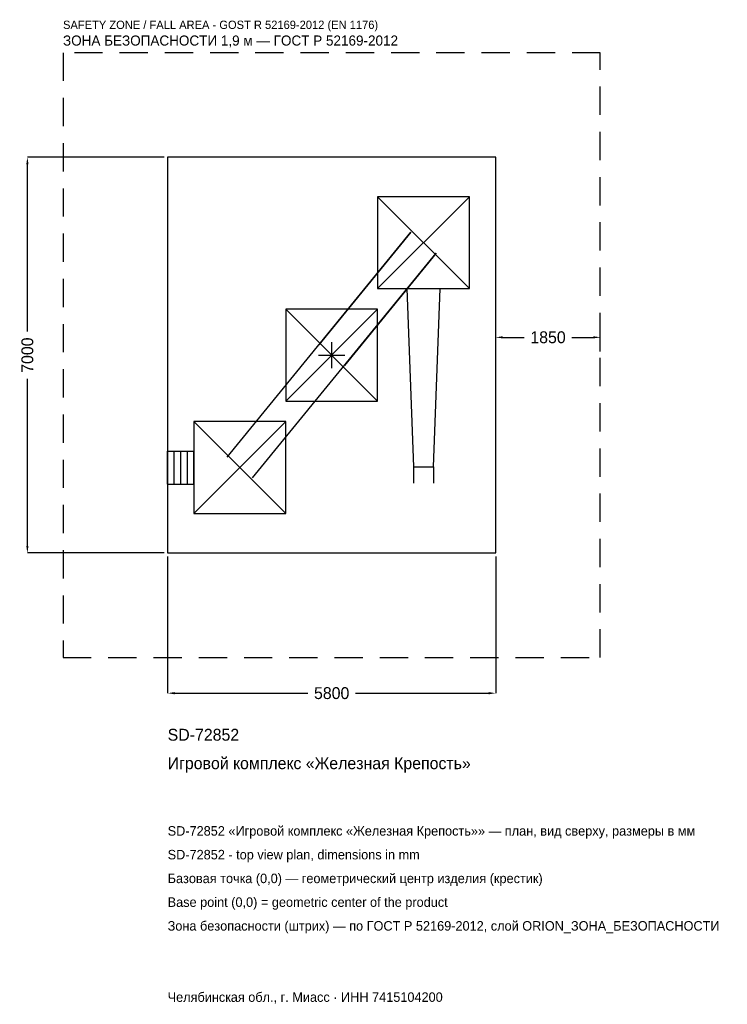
# Model space of a CAD drawing. Header units: metres. Extents: x -5516 to 6995, y -11484 to 5934.
import ezdxf

# ---------------------------------------------------------------- set-up
doc = ezdxf.new("R2010")
doc.units = ezdxf.units.M
doc.linetypes.add('DASHED', pattern=[800, 500, -300])
for name, color, linetype in [('ЗСК_ДАННЫЕ', 3, 'Continuous'), ('ЗСК_ЗОНА_БЕЗОПАСНОСТИ', 1, 'Continuous'), ('ЗСК_КОНТУР', 7, 'Continuous'), ('ЗСК_РАЗМЕРЫ', 8, 'Continuous')]:
    doc.layers.add(name, color=color, linetype=linetype)
doc.dimstyles.new('ORION', dxfattribs={"dimtxt": 210, "dimasz": 126, "dimexe": 1.25, "dimexo": 63, "dimtad": 1, "dimdec": 0, "dimcen": 2.5, "dimazin": 3, "dimtfac": 1, "dimtmove": 0, "dimatfit": 3})

# ---------------------------------------------------------------- blocks, each defined once
blk = doc.blocks.new('_CLOSEDFILLED')
at = {"color": 0, "linetype": 'BYBLOCK'}
blk.add_solid([(-1, 0.16), (0, 0), (-1, -0.16)], dxfattribs=at)
blk = doc.blocks.new('*D1')
for p, q in [((-2900, -3563), (-2900, -5980)), ((2900, -3563), (2900, -5980)), ((-2774, -5980), (-420, -5980)), ((420, -5980), (2774, -5980))]:
    blk.add_line(p, q)
at = {"layer": 'Defpoints'}
for p in [(-2900, -3500), (2900, -3500), (-2900, -5980)]:
    blk.add_point(p, dxfattribs=at)
at = {"layer": 'ЗСК_РАЗМЕРЫ', "xscale": 126, "yscale": 126, "rotation": 180}
blk.add_blockref('_CLOSEDFILLED', (-2900, -5980), dxfattribs=at)
at = {"layer": 'ЗСК_РАЗМЕРЫ', "xscale": 126, "yscale": 126}
blk.add_blockref('_CLOSEDFILLED', (2900, -5980), dxfattribs=at)
at = {"layer": 'ЗСК_РАЗМЕРЫ', "insert": (0, -5980), "char_height": 210, "attachment_point": 5}
blk.add_mtext('5800', dxfattribs=at)
blk = doc.blocks.new('*D2')
for p, q in [((-2963, 3500), (-5380, 3500)), ((-5380, 420), (-5380, 3374)), ((-5380, -3374), (-5380, -420)), ((-2963, -3500), (-5380, -3500))]:
    blk.add_line(p, q)
at = {"layer": 'Defpoints'}
for p in [(-2900, 3500), (-5380, -3500), (-2900, -3500)]:
    blk.add_point(p, dxfattribs=at)
at = {"layer": 'ЗСК_РАЗМЕРЫ', "xscale": 126, "yscale": 126}
for p, rotation in [((-5380, 3500), 90), ((-5380, -3500), 270)]:
    blk.add_blockref('_CLOSEDFILLED', p, dxfattribs=dict(at, rotation=rotation))
at = {"layer": 'ЗСК_РАЗМЕРЫ', "insert": (-5380, 0), "char_height": 210, "attachment_point": 5, "rotation": 90}
blk.add_mtext('7000', dxfattribs=at)
blk = doc.blocks.new('*D3')
for p, q in [((2900, 63), (2900, 315)), ((3026, 315), (3405, 315)), ((4245, 315), (4624, 315)), ((4750, 63), (4750, 315))]:
    blk.add_line(p, q)
at = {"layer": 'Defpoints'}
for p in [(2900, 315), (2900, 0), (4750, 0)]:
    blk.add_point(p, dxfattribs=at)
at = {"layer": 'ЗСК_РАЗМЕРЫ', "xscale": 126, "yscale": 126, "rotation": 180}
blk.add_blockref('_CLOSEDFILLED', (2900, 315), dxfattribs=at)
at = {"layer": 'ЗСК_РАЗМЕРЫ', "xscale": 126, "yscale": 126}
blk.add_blockref('_CLOSEDFILLED', (4750, 315), dxfattribs=at)
at = {"layer": 'ЗСК_РАЗМЕРЫ', "insert": (3825, 315), "char_height": 210, "attachment_point": 5}
blk.add_mtext('1850', dxfattribs=at)
blk = doc.blocks.new('ОРИОН SD-72852 Игровой комплекс Железная Крепость')
at = {"layer": 'ЗСК_ЗОНА_БЕЗОПАСНОСТИ', "linetype": 'DASHED'}
blk.add_lwpolyline([(-4750, -5350), (4750, -5350), (4750, 5350), (-4750, 5350)], close=True, dxfattribs=at)
at = {"layer": 'ЗСК_КОНТУР'}
for p, q in [((812, 1176), (2436, 2800)), ((812, 2800), (2436, 1176)), ((-1850.4, -1803.1), (1397.6, 2172.9)), ((1397.6, 2172.9), (-226.4, 184.9)), ((-1397.6, -2172.9), (1850.4, 1803.1)), ((1850.4, 1803.1), (226.4, -184.9)), ((-812, -812), (812, 812)), ((-812, 812), (812, -812)), ((-2436, -2800), (-812, -1176)), ((-2436, -1176), (-812, -2800)), ((-2900, -1695.7), (-2436, -1695.7)), ((-2900, -2280.3), (-2900, -1695.7)), ((-2784, -2280.3), (-2784, -1695.7)), ((-2668, -2280.3), (-2668, -1695.7)), ((-2552, -2280.3), (-2552, -1695.7)), ((-2436, -2280.3), (-2436, -1695.7)), ((1448.6, -1974), (1448.6, -2266.3)), ((1799.4, -1974), (1799.4, -2266.3)), ((-2900, -2280.3), (-2436, -2280.3))]:
    blk.add_line(p, q, dxfattribs=at)
for points in [[(-2900, -3500), (2900, -3500), (2900, 3500), (-2900, 3500)], [(812, 1176), (2436, 1176), (2436, 2800), (812, 2800)], [(-812, -812), (812, -812), (812, 812), (-812, 812)], [(-2436, -2800), (-812, -2800), (-812, -1176), (-2436, -1176)]]:
    blk.add_lwpolyline(points, close=True, dxfattribs=at)
blk.add_lwpolyline([(1331.7, 1176), (1448.6, -1974), (1799.4, -1974), (1916.3, 1176)], dxfattribs=at)
at = {"layer": 'ЗСК_РАЗМЕРЫ'}
for p, q in [((0, -232), (0, 232)), ((-232, 0), (232, 0))]:
    blk.add_line(p, q, dxfattribs=at)
at = {"layer": 'ЗСК_ДАННЫЕ'}
for tag, p in [('АРТИКУЛ', (-2900, -6820)), ('НАИМЕНОВАНИЕ', (-2900, -7324))]:
    blk.add_attdef(tag, p, '', height=210, dxfattribs=at)
at = {"layer": 'ЗСК_ДАННЫЕ', "flags": 1}
for tag, p in [('ПРОИЗВОДИТЕЛЬ', (-2900, -7828)), ('ТЕЛЕФОН', (-2900, -8332)), ('САЙТ', (-2900, -9340)), ('АДРЕС', (-2900, -9844)), ('РЕКВИЗИТЫ', (-2900, -10348)), ('ГАБАРИТЫ', (-2900, -10852)), ('ЗОНА_БЕЗОПАСНОСТИ', (-2900, -11356))]:
    blk.add_attdef(tag, p, '', height=210, dxfattribs=at)
at = {"layer": 'ЗСК_ЗОНА_БЕЗОПАСНОСТИ', "color": 1}
for s, height, p in [('SAFETY ZONE / FALL AREA - GOST R 52169-2012 (EN 1176)', 147, (-4750, 5770)), ('ЗОНА БЕЗОПАСНОСТИ 1,9 м — ГОСТ Р 52169-2012', 178.5, (-4750, 5476))]:
    blk.add_text(s, height=height, dxfattribs=at).set_placement(p)
at = {"layer": 'ЗСК_РАЗМЕРЫ'}
dim = blk.add_linear_dim(base=(-5380, -3500), p1=(-2900, -3500), p2=(-2900, 3500), angle=90, dimstyle='ORION', dxfattribs=at)
dim.commit()
dim.dimension.update_dxf_attribs({"geometry": '*D2', "text_midpoint": (-5380, 0)})
for base, p1, p2, picture, middle in [((2900, 315), (2900, 0), (4750, 0), '*D3', (3825, 315)), ((-2900, -5980), (-2900, -3500), (2900, -3500), '*D1', (0, -5980))]:
    dim = blk.add_linear_dim(base=base, p1=p1, p2=p2, dimstyle='ORION', dxfattribs=at)
    dim.commit()
    dim.dimension.update_dxf_attribs({"geometry": picture, "text_midpoint": middle})

msp = doc.modelspace()

# ---------------------------------------------------------------- block references
msp.add_blockref('ОРИОН SD-72852 Игровой комплекс Железная Крепость', (0, 0)).add_auto_attribs({'АРТИКУЛ': 'SD-72852', 'НАИМЕНОВАНИЕ': 'Игровой комплекс «Железная Крепость»'})

# ---------------------------------------------------------------- texts
at = {"layer": 'ЗСК_ДАННЫЕ', "color": 3}
for s, p in [('SD-72852 «Игровой комплекс «Железная Крепость»» — план, вид сверху, размеры в мм', (-2900, -8500)), ('SD-72852 - top view plan, dimensions in mm', (-2900, -8920)), ('Челябинская обл., г. Миасс · ИНН 7415104200', (-2900, -11440))]:
    msp.add_text(s, height=168, dxfattribs=at).set_placement(p)
at = {"layer": 'ЗСК_ДАННЫЕ', "color": 7}
for s, p in [('Базовая точка (0,0) — геометрический центр изделия (крестик)', (-2900, -9340)), ('Base point (0,0) = geometric center of the product', (-2900, -9760))]:
    msp.add_text(s, height=168, dxfattribs=at).set_placement(p)
at = {"layer": 'ЗСК_ДАННЫЕ', "color": 1}
msp.add_text('Зона безопасности (штрих) — по ГОСТ Р 52169-2012, слой ORION_ЗОНА_БЕЗОПАСНОСТИ', height=168, dxfattribs=at).set_placement((-2900, -10180))

doc.saveas('drawing.dxf')
